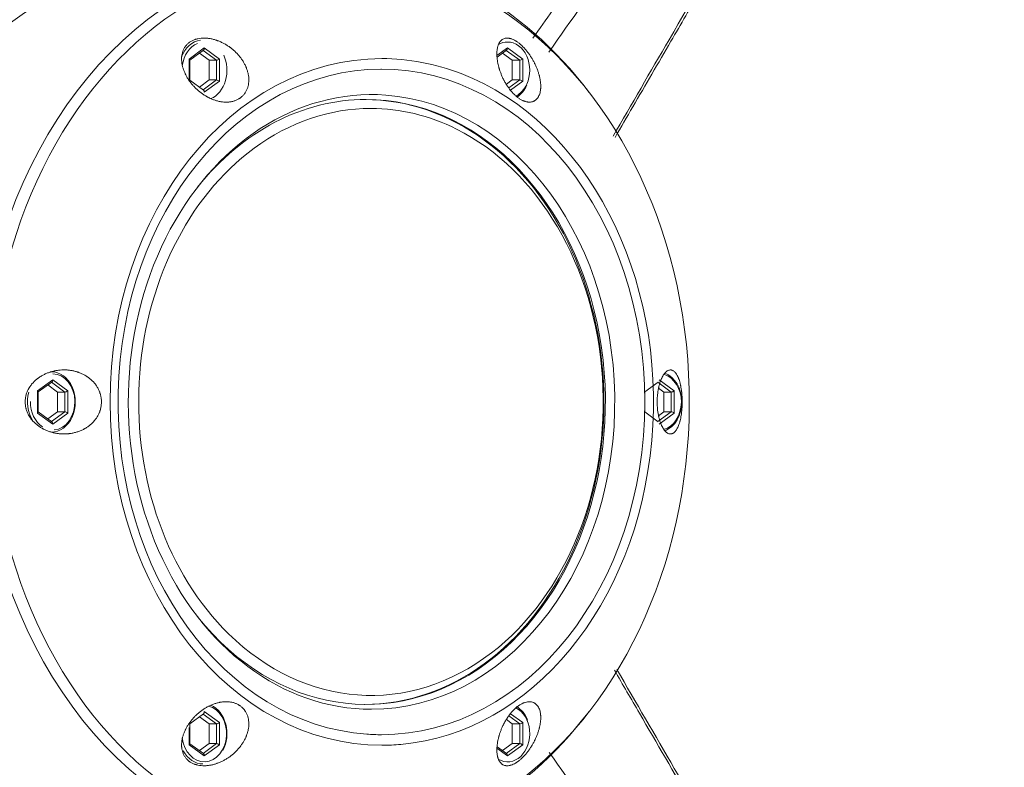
# Model space of a CAD drawing. Header units: millimetres. Extents: x 0 to 594, y 0 to 420.
# Tile 173 of 256: x 214.07 to 220.98, y 313.11 to 318.36. Entities that reach past the tile are written whole.
import ezdxf

# ---------------------------------------------------------------- set-up
doc = ezdxf.new("R2010")
doc.units = ezdxf.units.MM
doc.layers.add('1', color=7, linetype='Continuous', true_color=0xffffff)
doc.styles.add('Arial Unicode MS', font='txt')
doc.dimstyles.get("Standard").update_dxf_attribs({"dimtxt": 0.18, "dimasz": 0.18, "dimexe": 0.18, "dimexo": 0.0625, "dimgap": 0.09, "dimtad": 0, "dimtih": 1, "dimtoh": 1, "dimdec": 4, "dimzin": 0, "dimdsep": 46, "dimtxsty": 'Standard', "dimcen": 0.09, "dimadec": 0, "dimazin": 0, "dimtfac": 1, "dimtdec": 4, "dimtofl": 0, "dimtmove": 0, "dimatfit": 3, "dimfxl": 0, "dimtolj": 1, "dimtzin": 0, "dimarcsym": 0})

# ---------------------------------------------------------------- blocks, each defined once
blk = doc.blocks.new('_U0')
at = {"layer": '1', "color": 18, "lineweight": 13}
for p, q in [((147.6569, 304.1723), (147.6569, 390.192)), ((305.8469, 301.3923), (305.8469, 390.192)), ((147.6569, 388.192), (198.8518, 388.192)), ((305.8469, 388.192), (254.6521, 388.192))]:
    blk.add_line(p, q, dxfattribs=at)
at = {"layer": '1', "color": 18}
for points in [[(147.6569, 388.192), (151.1569, 389.1299), (151.1569, 387.2542)], [(305.8469, 388.192), (302.3469, 387.2542), (302.3469, 389.1299)]]:
    blk.add_solid(points, dxfattribs=at)
at = {"layer": '1', "color": 18, "linetype": 'Continuous', "lineweight": 13, "char_height": 3.5, "attachment_point": 7, "line_spacing_factor": 1.047437, "style": 'Arial Unicode MS'}
for s, insert in [('\\fArial Unicode MS|b0|i0;\\W1.0000;3.16', (200.5373, 385.5562)), ('\\fArial Unicode MS|b0|i0;\\W1.0000;LIFT POINT SPAN', (213.2036, 385.5562))]:
    blk.add_mtext(s, dxfattribs=dict(at, insert=insert))

msp = doc.modelspace()

# ---------------------------------------------------------------- linework, layer by layer
at = {"layer": '1', "color": 155, "linetype": 'Continuous', "lineweight": 13}
for p, q in [((215.2563, 318.0827), (215.3631, 318.1606)), ((215.2622, 318.0751), (215.3573, 318.1445)), ((215.3288, 318.1237), (215.3969, 318.074)), ((215.4489, 318.074), (215.3548, 318.1427)), ((215.3631, 318.1606), (215.47, 318.0827)), ((217.419, 318.1065), (217.4932, 318.1606)), ((217.4208, 318.0959), (217.4873, 318.1445)), ((217.4589, 318.1237), (217.527, 318.074)), ((217.579, 318.074), (217.4849, 318.1427)), ((217.4932, 318.1606), (217.6, 318.0827)), ((215.2622, 318.0758), (215.2563, 318.0827)), ((215.2563, 317.9268), (215.2563, 318.0827)), ((215.2622, 317.9337), (215.2622, 318.0758)), ((215.4489, 318.074), (215.3969, 318.074)), ((215.3969, 318.074), (215.3969, 317.9355)), ((215.4489, 317.9355), (215.4489, 318.074)), ((215.47, 318.0827), (215.47, 317.9268)), ((217.579, 318.074), (217.527, 318.074)), ((217.527, 318.074), (217.527, 317.9355)), ((217.579, 317.9355), (217.579, 318.074)), ((217.6, 318.0827), (217.6, 317.9268)), ((216.6077, 318.0116), (216.6041, 318.0116)), ((215.3573, 317.865), (215.2622, 317.9344)), ((215.3969, 317.9355), (215.3288, 317.8858)), ((215.3548, 317.8668), (215.4489, 317.9355)), ((215.47, 317.9268), (215.3631, 317.8489)), ((215.4489, 317.9355), (215.3969, 317.9355)), ((217.527, 317.9355), (217.4859, 317.9055)), ((217.5026, 317.8798), (217.579, 317.9355)), ((217.6, 317.9268), (217.5139, 317.8639)), ((217.579, 317.9355), (217.527, 317.9355)), ((214.1913, 315.7512), (214.2981, 315.8292)), ((214.1971, 315.7436), (214.2922, 315.813)), ((214.2638, 315.7923), (214.3319, 315.7426)), ((214.3839, 315.7426), (214.2898, 315.8112)), ((214.2981, 315.8292), (214.4049, 315.7512)), ((218.4572, 315.7436), (218.5524, 315.813)), ((218.644, 315.7426), (218.5499, 315.8112)), ((218.5545, 315.77), (218.592, 315.7426)), ((218.5582, 315.8292), (218.6651, 315.7512)), ((214.1971, 315.7444), (214.1913, 315.7512)), ((214.1913, 315.5954), (214.1913, 315.7512)), ((214.1971, 315.6022), (214.1971, 315.7444)), ((214.3839, 315.7426), (214.3319, 315.7426)), ((214.3319, 315.7426), (214.3319, 315.604)), ((214.3839, 315.604), (214.3839, 315.7426)), ((214.4049, 315.7512), (214.4049, 315.5954)), ((218.4572, 315.6022), (218.4572, 315.7444)), ((218.644, 315.7426), (218.592, 315.7426)), ((218.592, 315.7426), (218.592, 315.604)), ((218.644, 315.604), (218.644, 315.7426)), ((218.6651, 315.7512), (218.6651, 315.5954)), ((214.1913, 315.5954), (214.1971, 315.6022)), ((214.2981, 315.5174), (214.1913, 315.5954)), ((214.2922, 315.5336), (214.1971, 315.603)), ((214.3319, 315.604), (214.2638, 315.5543)), ((214.2898, 315.5354), (214.3839, 315.604)), ((214.4049, 315.5954), (214.2981, 315.5174)), ((214.3839, 315.604), (214.3319, 315.604)), ((218.5524, 315.5336), (218.4572, 315.603)), ((218.5499, 315.5354), (218.644, 315.604)), ((218.592, 315.604), (218.5543, 315.5765)), ((218.6651, 315.5954), (218.5582, 315.5174)), ((218.644, 315.604), (218.592, 315.604)), ((214.2889, 315.4608), (214.2889, 315.4608)), ((215.2622, 313.4122), (215.3573, 313.4816)), ((215.3631, 313.4978), (215.47, 313.4198)), ((216.4885, 313.5483), (216.4888, 313.5483)), ((217.5139, 313.4827), (217.6, 313.4198)), ((215.2622, 313.2708), (215.2622, 313.413)), ((215.3288, 313.4608), (215.3969, 313.4111)), ((215.4489, 313.4111), (215.3548, 313.4798)), ((215.47, 313.4198), (215.47, 313.2639)), ((217.4859, 313.4411), (217.527, 313.4111)), ((217.579, 313.4111), (217.5026, 313.4669)), ((217.6, 313.4198), (217.6, 313.2639)), ((215.2563, 313.2639), (215.2563, 313.3853)), ((215.4489, 313.4111), (215.3969, 313.4111)), ((215.3969, 313.4111), (215.3969, 313.2726)), ((215.4489, 313.2726), (215.4489, 313.4111)), ((217.579, 313.4111), (217.527, 313.4111)), ((217.527, 313.4111), (217.527, 313.2726)), ((217.579, 313.2726), (217.579, 313.4111)), ((215.2563, 313.2639), (215.2622, 313.2708)), ((215.3631, 313.186), (215.2563, 313.2639)), ((215.3573, 313.2021), (215.2622, 313.2715)), ((215.3969, 313.2726), (215.3288, 313.2229)), ((215.3548, 313.2039), (215.4489, 313.2726)), ((215.47, 313.2639), (215.3631, 313.186)), ((215.4489, 313.2726), (215.3969, 313.2726)), ((217.4932, 313.186), (217.419, 313.2401)), ((217.4873, 313.2021), (217.4208, 313.2507)), ((217.527, 313.2726), (217.4589, 313.2229)), ((217.4849, 313.2039), (217.579, 313.2726)), ((217.6, 313.2639), (217.4932, 313.186)), ((217.579, 313.2726), (217.527, 313.2726)), ((215.354, 313.1294), (215.354, 313.1294))]:
    msp.add_line(p, q, dxfattribs=at)
for centre, major_axis, ratio, start_param, end_param in [((217.0214, 315.6733), (0, -7.79), 0.791224, 1.583503, 2.483514), ((216.2641, 315.6733), (0, 3.1496), 0.791224, 5.474422, 6.283185), ((216.2641, 315.6733), (0, 3.1496), 0.791224, 0.111134, 2.882313), ((216.3141, 315.6733), (0, 3.1046), 0.791224, 0, 3.141593), ((215.2439, 315.6733), (0, 3.0921), 0.791224, 0.34823, 0.839223), ((216.3141, 315.6733), (0, 3.1046), 0.791224, 3.700992, 5.847977), ((215.354, 318.0047), (0, -0.2125), 0.791224, 3.244022, 4.258265), ((215.3631, 318.0047), (0, 0.1975), 0.791224, 0.31537, 1.410902), ((217.4932, 318.0047), (0, 0.1975), 0.791224, 0, 0.418781), ((217.4932, 318.0047), (0, 0.1975), 0.791224, 4.18879, 6.283185), ((215.354, 318.1606), (0, -0.0173), 0.529598, 0.368769, 1.570796), ((217.484, 318.1606), (0, -0.0173), 0.529598, 0.368769, 1.570796), ((216.61, 315.6733), (0, -2.4126), 0.791224, 3.141593, 6.283185), ((215.354, 318.0047), (0, -0.2125), 0.791224, 0.337754, 2.094395), ((215.4608, 318.0827), (-0.0148, -0.0075), 0.28654, 0.513377, 2.084174), ((216.61, 315.6733), (0, -2.4126), 0.791224, 2.845007, 3.141593), ((217.5908, 318.0827), (-0.0148, -0.0075), 0.28654, 0.513377, 2.084174), ((216.6077, 315.6733), (0, 2.3383), 0.791224, 0.001963, 3.085633), ((216.6077, 315.6733), (0, 2.3383), 0.791224, 3.141593, 6.283185), ((216.61, 315.6733), (0, -2.4126), 0.791224, 0.070686, 2.845007), ((215.4608, 317.9268), (0.0148, -0.0075), 0.28654, 1.057419, 2.628215), ((217.5908, 317.9268), (0.0148, -0.0075), 0.28654, 1.057419, 2.628215), ((216.538, 315.6733), (0, -2.1597), 0.791224, 3.083179, 6.283185), ((215.354, 317.8489), (0, -0.0173), 0.529598, 1.570796, 2.772824), ((217.4932, 318.0047), (0, 0.1975), 0.791224, 3.537793, 4.18879), ((217.484, 318.0047), (0, -0.2125), 0.791224, 0.463941, 1.047198), ((216.4993, 315.6733), (0, 2.125), 0.791224, 0, 0.780391), ((216.4993, 315.6733), (0, 2.125), 0.791224, 2.362183, 6.283185), ((216.4888, 315.6733), (0, -2.125), 0.791224, 0, 3.141593), ((216.538, 315.6733), (0, -2.1597), 0.791224, 0, 3.083179), ((216.534, 315.6733), (0, 2.0624), 0.791224, 0, 0.526609), ((216.534, 315.6733), (0, 2.0624), 0.791224, 5.905801, 6.283185), ((216.534, 315.6733), (0, 2.0624), 0.791224, 3.686561, 5.905801), ((216.534, 315.6733), (0, 2.0624), 0.791224, 0.526609, 2.481956), ((214.2889, 315.6733), (0, -0.2125), 0.791224, 0, 3.141593), ((214.2981, 315.6733), (0, 0.1975), 0.791224, 3.205308, 6.283185), ((218.5582, 315.6733), (0, 0.1975), 0.791224, 3.348251, 6.060623), ((218.5491, 315.6733), (0, -0.2125), 0.791224, 0.307189, 2.838625), ((214.2889, 315.8292), (0, -0.0173), 0.529598, 0.368769, 1.570796), ((214.2889, 315.6733), (0, -0.2125), 0.791224, 4.388412, 5.365251), ((214.3957, 315.7512), (-0.0148, -0.0075), 0.28654, 0.513377, 2.084174), ((218.6559, 315.7512), (-0.0148, -0.0075), 0.28654, 0.513377, 2.084174), ((214.2981, 315.6733), (0, 0.1975), 0.791224, 1.559408, 2.662205), ((214.3957, 315.5954), (0.0148, -0.0075), 0.28654, 1.057419, 2.628215), ((218.6559, 315.5954), (0.0148, -0.0075), 0.28654, 1.057419, 2.628215), ((217.0214, 315.6733), (0, -7.79), 0.791224, 0.658112, 1.55809), ((214.2889, 315.5174), (0, -0.0173), 0.529598, 1.570796, 2.772824), ((216.534, 315.6733), (0, 2.0624), 0.791224, 2.481956, 3.686561), ((215.2439, 315.6733), (0, 3.0921), 0.791224, 2.303061, 2.794747), ((215.3631, 313.3419), (0, 0.1975), 0.791224, 1.717829, 6.09721), ((215.354, 313.4978), (0, -0.0173), 0.529598, 0.368769, 1.570796), ((215.354, 313.3419), (0, -0.2125), 0.791224, 0.983482, 2.804231), ((216.2641, 315.6733), (0, 3.1496), 0.791224, 3.141593, 3.950062), ((217.4932, 313.3419), (0, 0.1975), 0.791224, 2.716627, 5.896017), ((217.484, 313.3419), (0, -0.2125), 0.791224, 2.03068, 2.69385), ((215.4608, 313.4198), (-0.0148, -0.0075), 0.28654, 0.513377, 2.084174), ((217.5908, 313.4198), (-0.0148, -0.0075), 0.28654, 0.513377, 2.084174), ((216.6077, 315.6733), (0, 2.3383), 0.791224, 3.085633, 3.141593), ((215.354, 313.3419), (0, -0.2125), 0.791224, 5.316818, 6.283185), ((215.4608, 313.2639), (0.0148, -0.0075), 0.28654, 1.057419, 2.628215), ((216.61, 315.6733), (0, -2.4126), 0.791224, 0, 0.070686), ((217.5908, 313.2639), (0.0148, -0.0075), 0.28654, 1.057419, 2.628215), ((215.354, 313.186), (0, -0.0173), 0.529598, 1.570796, 2.772824), ((217.484, 313.186), (0, -0.0173), 0.529598, 1.570796, 2.772824)]:
    msp.add_ellipse(centre, major_axis=major_axis, ratio=ratio, start_param=start_param, end_param=end_param, dxfattribs=at)
for points, knots in [([(218.2348, 317.5409), (218.3655, 317.7664), (218.6709, 318.2916), (219.2255, 319.2414), (219.7769, 320.1822), (220.2726, 321.0321), (220.518, 321.458), (220.6381, 321.6665)], [0, 0, 0, 0, 0.163885, 0.381845, 0.690923, 0.848742, 1, 1, 1, 1]), ([(218.249, 317.5315), (218.2906, 317.6034), (218.4213, 317.8287), (218.6215, 318.1735), (218.8351, 318.5406), (219.0497, 318.9092), (219.3162, 319.3664), (219.6803, 319.9903), (220.1369, 320.7733), (220.4708, 321.3489), (220.6529, 321.6634)], [0, 0, 0, 0, 0.052147, 0.163523, 0.250324, 0.318698, 0.431236, 0.582448, 0.772041, 1, 1, 1, 1]), ([(220.1978, 321.5509), (220.0653, 321.3636), (219.7858, 320.9689), (219.3456, 320.3459), (218.8304, 319.6161), (218.3052, 318.8713), (217.9409, 318.3545), (217.784, 318.1319)], [0, 0, 0, 0, 0.164469, 0.346746, 0.546794, 0.804807, 1, 1, 1, 1]), ([(215.2328, 317.9718), (215.2363, 317.965), (215.24, 317.9583), (215.2479, 317.9451), (215.2562, 317.9322), (215.2701, 317.9135), (215.2802, 317.9014), (215.2882, 317.8926), (215.2909, 317.8897), (215.2964, 317.8839), (215.2992, 317.881), (215.3078, 317.8725), (215.3196, 317.8617), (215.332, 317.8515), (215.3447, 317.8418), (215.3513, 317.8371), (215.3647, 317.8282), (215.3715, 317.824), (215.3803, 317.8189), (215.3821, 317.8179), (215.3857, 317.8159), (215.391, 317.8131), (215.3964, 317.8103), (215.4072, 317.8051), (215.4145, 317.8019), (215.4293, 317.7961), (215.4367, 317.7935), (215.4517, 317.7889), (215.4593, 317.7869), (215.4689, 317.7848), (215.4708, 317.7844), (215.4746, 317.7837), (215.4766, 317.7834), (215.4824, 317.7824), (215.4862, 317.7818), (215.4977, 317.7804), (215.5053, 317.7799), (215.5204, 317.7796), (215.5279, 317.7799), (215.539, 317.7809), (215.5427, 317.7814), (215.55, 317.7825), (215.5537, 317.7831), (215.5643, 317.7854), (215.5712, 317.7873), (215.5846, 317.792), (215.591, 317.7948), (215.6003, 317.7996), (215.6034, 317.8013), (215.6079, 317.804), (215.6094, 317.8049), (215.6123, 317.8068), (215.6137, 317.8078), (215.6207, 317.8128), (215.6312, 317.8215), (215.6403, 317.8316), (215.6456, 317.8383), (215.6466, 317.8397), (215.6486, 317.8425), (215.6496, 317.8439), (215.6524, 317.8481), (215.6542, 317.851), (215.6592, 317.8599), (215.6621, 317.8661), (215.6672, 317.8788), (215.6693, 317.8854), (215.6726, 317.899), (215.6739, 317.9059), (215.6756, 317.9198), (215.676, 317.9269), (215.6761, 317.9376), (215.676, 317.9412), (215.6757, 317.9466), (215.6756, 317.9484), (215.6753, 317.952), (215.6752, 317.9539), (215.6742, 317.963), (215.6731, 317.9702), (215.6702, 317.9846), (215.6684, 317.9918), (215.664, 318.0062), (215.6616, 318.0133), (215.658, 318.0222), (215.6573, 318.024), (215.6558, 318.0275), (215.6535, 318.0328), (215.6511, 318.038), (215.646, 318.0483), (215.6423, 318.0551), (215.6344, 318.0684), (215.6301, 318.0749), (215.6234, 318.0846), (215.6211, 318.0878), (215.6163, 318.0941), (215.6139, 318.0973), (215.6064, 318.1066), (215.596, 318.1186), (215.5792, 318.1356), (215.5672, 318.1462), (215.5579, 318.1539), (215.5531, 318.1577), (215.5483, 318.1613), (215.5451, 318.1638), (215.5434, 318.165), (215.5352, 318.1709), (215.5217, 318.18), (215.5078, 318.1881), (215.4937, 318.1957), (215.4865, 318.1992), (215.4718, 318.2058), (215.4644, 318.2089), (215.4549, 318.2124), (215.453, 318.2131), (215.4492, 318.2144), (215.4472, 318.215), (215.4415, 318.2169), (215.4376, 318.2181), (215.426, 318.2213), (215.4183, 318.2232), (215.4028, 318.2263), (215.395, 318.2275), (215.3833, 318.2287), (215.3794, 318.2291), (215.3735, 318.2294), (215.3716, 318.2295), (215.3677, 318.2297), (215.3657, 318.2297), (215.356, 318.2298), (215.3483, 318.2295), (215.3333, 318.2281), (215.3259, 318.227), (215.315, 318.2247), (215.3114, 318.2239), (215.306, 318.2224), (215.3043, 318.2219), (215.3008, 318.2208), (215.299, 318.2202), (215.2905, 318.2172), (215.2839, 318.2145), (215.2714, 318.2081), (215.2655, 318.2045), (215.2584, 318.1995), (215.2571, 318.1985), (215.2543, 318.1963), (215.253, 318.1953), (215.249, 318.1919), (215.2465, 318.1897), (215.2392, 318.1825), (215.2348, 318.1775), (215.2269, 318.1668), (215.2233, 318.1612), (215.2186, 318.1522), (215.2172, 318.1492), (215.2145, 318.1431), (215.2133, 318.14), (215.21, 318.1305), (215.2082, 318.1241), (215.2062, 318.1141), (215.2056, 318.1108), (215.2049, 318.1057), (215.2047, 318.104), (215.2043, 318.1006), (215.2042, 318.0989), (215.2035, 318.0903), (215.2034, 318.0834), (215.2039, 318.0695), (215.2045, 318.0625), (215.206, 318.0519), (215.2066, 318.0484), (215.208, 318.0413), (215.2087, 318.0378), (215.2112, 318.0272), (215.2132, 318.0202), (215.2178, 318.0062), (215.2204, 317.9993), (215.2247, 317.9889), (215.227, 317.9838), (215.2299, 317.9778), (215.2313, 317.9748), (215.232, 317.9735), (215.2324, 317.9726), (215.2326, 317.9722), (215.2328, 317.9718)], [0, 0, 0, 0, 0.015625, 0.015625, 0.03125, 0.046875, 0.0625, 0.0625, 0.070312, 0.070312, 0.078125, 0.078125, 0.09375, 0.109375, 0.109375, 0.125, 0.125, 0.140625, 0.140625, 0.144531, 0.144531, 0.148437, 0.15625, 0.15625, 0.171875, 0.171875, 0.1875, 0.1875, 0.203125, 0.203125, 0.207031, 0.207031, 0.210937, 0.210937, 0.21875, 0.21875, 0.234375, 0.234375, 0.25, 0.25, 0.257812, 0.257812, 0.265625, 0.265625, 0.28125, 0.28125, 0.296875, 0.296875, 0.304687, 0.304687, 0.308594, 0.308594, 0.3125, 0.3125, 0.328125, 0.34375, 0.34375, 0.347656, 0.347656, 0.351562, 0.351562, 0.359375, 0.359375, 0.375, 0.375, 0.390625, 0.390625, 0.40625, 0.40625, 0.421875, 0.421875, 0.429687, 0.429687, 0.433594, 0.433594, 0.4375, 0.4375, 0.453125, 0.453125, 0.46875, 0.46875, 0.484375, 0.484375, 0.488281, 0.488281, 0.492187, 0.5, 0.5, 0.515625, 0.515625, 0.53125, 0.53125, 0.539062, 0.539062, 0.546875, 0.546875, 0.5625, 0.578125, 0.59375, 0.59375, 0.601562, 0.605469, 0.605469, 0.609375, 0.609375, 0.625, 0.640625, 0.640625, 0.65625, 0.65625, 0.671875, 0.671875, 0.675781, 0.675781, 0.679687, 0.679687, 0.6875, 0.6875, 0.703125, 0.703125, 0.71875, 0.71875, 0.726562, 0.726562, 0.730469, 0.730469, 0.734375, 0.734375, 0.75, 0.75, 0.765625, 0.765625, 0.773437, 0.773437, 0.777344, 0.777344, 0.78125, 0.78125, 0.796875, 0.796875, 0.8125, 0.8125, 0.816406, 0.816406, 0.820312, 0.820312, 0.828125, 0.828125, 0.84375, 0.84375, 0.859375, 0.859375, 0.867187, 0.867187, 0.875, 0.875, 0.890625, 0.890625, 0.898437, 0.898437, 0.902344, 0.902344, 0.90625, 0.90625, 0.921875, 0.921875, 0.9375, 0.9375, 0.945312, 0.945312, 0.953125, 0.953125, 0.96875, 0.96875, 0.984375, 0.984375, 0.992187, 0.996094, 0.998047, 0.999023, 0.999023, 1, 1, 1, 1]), ([(217.7151, 317.9718), (217.7132, 317.9786), (217.7091, 317.9922), (217.7041, 318.006), (217.6988, 318.0199), (217.6959, 318.0268), (217.6912, 318.0373), (217.6896, 318.0408), (217.6871, 318.0461), (217.6862, 318.0479), (217.6845, 318.0514), (217.6836, 318.0532), (217.6792, 318.062), (217.6754, 318.069), (217.6676, 318.0828), (217.6635, 318.0897), (217.6549, 318.1033), (217.6504, 318.11), (217.6433, 318.1199), (217.6409, 318.1232), (217.6361, 318.1297), (217.6336, 318.1329), (217.6261, 318.1424), (217.621, 318.1485), (217.6105, 318.1602), (217.6052, 318.1659), (217.5942, 318.1767), (217.5887, 318.1818), (217.5776, 318.1913), (217.5721, 318.1957), (217.5638, 318.2017), (217.561, 318.2036), (217.5569, 318.2064), (217.5555, 318.2073), (217.5527, 318.209), (217.5514, 318.2099), (217.5445, 318.214), (217.5391, 318.2168), (217.5286, 318.2216), (217.5235, 318.2236), (217.5172, 318.2256), (217.5159, 318.226), (217.5135, 318.2267), (217.5122, 318.227), (217.5086, 318.2278), (217.5062, 318.2283), (217.4991, 318.2294), (217.4946, 318.2298), (217.4881, 318.2297), (217.486, 318.2296), (217.4829, 318.2293), (217.4819, 318.2291), (217.4798, 318.2288), (217.4788, 318.2287), (217.4738, 318.2277), (217.4701, 318.2265), (217.463, 318.2235), (217.4596, 318.2217), (217.4549, 318.2185), (217.4526, 318.2168), (217.4504, 318.2149), (217.449, 318.2136), (217.4483, 318.2129), (217.4448, 318.2094), (217.4423, 318.2064), (217.4376, 318.1998), (217.4354, 318.1963), (217.4315, 318.1887), (217.4297, 318.1847), (217.4273, 318.1783), (217.4266, 318.1761), (217.4252, 318.1715), (217.4246, 318.1692), (217.4228, 318.1621), (217.4208, 318.1523), (217.419, 318.1365), (217.4186, 318.1252), (217.4186, 318.1164), (217.4186, 318.1135), (217.4187, 318.109), (217.4188, 318.1075), (217.4189, 318.1044), (217.4193, 318.0967), (217.4206, 318.0826), (217.4225, 318.0696), (217.4249, 318.0564), (217.4262, 318.0497), (217.4294, 318.036), (217.4312, 318.0291), (217.4337, 318.0202), (217.4342, 318.0184), (217.4352, 318.0149), (217.4369, 318.0095), (217.4386, 318.0042), (217.4422, 317.9935), (217.4448, 317.9864), (217.4504, 317.9721), (217.4534, 317.9649), (217.4598, 317.9506), (217.4633, 317.9434), (217.4679, 317.9344), (217.4688, 317.9326), (217.4707, 317.9291), (217.4717, 317.9273), (217.4746, 317.9219), (217.4766, 317.9184), (217.4827, 317.9079), (217.4869, 317.901), (217.4958, 317.8875), (217.5004, 317.8809), (217.5064, 317.8729), (217.5076, 317.8713), (217.5101, 317.8681), (217.5113, 317.8665), (217.515, 317.8618), (217.5176, 317.8587), (217.5252, 317.8498), (217.5303, 317.8441), (217.5409, 317.8333), (217.5463, 317.8282), (217.5532, 317.8222), (217.5545, 317.821), (217.5573, 317.8187), (217.5587, 317.8176), (217.5629, 317.8142), (217.5657, 317.8121), (217.574, 317.806), (217.5851, 317.7986), (217.5961, 317.7929), (217.603, 317.7898), (217.6043, 317.7892), (217.6071, 317.7881), (217.6112, 317.7865), (217.6152, 317.7851), (217.6231, 317.7827), (217.6282, 317.7816), (217.6358, 317.7804), (217.6383, 317.7801), (217.6419, 317.7799), (217.6432, 317.7798), (217.6456, 317.7797), (217.6468, 317.7797), (217.6527, 317.7798), (217.6573, 317.7803), (217.666, 317.782), (217.6702, 317.7832), (217.6761, 317.7856), (217.678, 317.7865), (217.6818, 317.7884), (217.6837, 317.7895), (217.689, 317.7929), (217.6923, 317.7955), (217.6985, 317.8013), (217.7014, 317.8045), (217.7053, 317.8097), (217.7072, 317.8124), (217.709, 317.8153), (217.7102, 317.8172), (217.7107, 317.8182), (217.7135, 317.8232), (217.7155, 317.8275), (217.7189, 317.8364), (217.7219, 317.8458), (217.7239, 317.856), (217.7252, 317.8639), (217.7255, 317.8666), (217.7259, 317.8707), (217.7261, 317.8721), (217.7263, 317.8749), (217.7268, 317.8819), (217.7271, 317.8949), (217.7262, 317.9129), (217.7247, 317.9255), (217.7232, 317.9351), (217.7226, 317.9384), (217.7214, 317.9449), (217.7208, 317.9482), (217.7193, 317.9549), (217.7182, 317.9599), (217.7167, 317.9658), (217.7159, 317.9688), (217.7156, 317.9701), (217.7153, 317.9709), (217.7152, 317.9713), (217.7151, 317.9718)], [0, 0, 0, 0, 0.015625, 0.03125, 0.03125, 0.046875, 0.046875, 0.054687, 0.054687, 0.058594, 0.058594, 0.0625, 0.0625, 0.078125, 0.078125, 0.09375, 0.09375, 0.109375, 0.109375, 0.117187, 0.117187, 0.125, 0.125, 0.140625, 0.140625, 0.15625, 0.15625, 0.171875, 0.171875, 0.1875, 0.1875, 0.195312, 0.195312, 0.199219, 0.199219, 0.203125, 0.203125, 0.21875, 0.21875, 0.234375, 0.234375, 0.238281, 0.238281, 0.242187, 0.242187, 0.25, 0.25, 0.265625, 0.265625, 0.273437, 0.273437, 0.277344, 0.277344, 0.28125, 0.28125, 0.296875, 0.296875, 0.3125, 0.3125, 0.320312, 0.324219, 0.324219, 0.328125, 0.328125, 0.34375, 0.34375, 0.359375, 0.359375, 0.375, 0.375, 0.382812, 0.382812, 0.390625, 0.390625, 0.40625, 0.421875, 0.4375, 0.4375, 0.445312, 0.445312, 0.449219, 0.449219, 0.453125, 0.46875, 0.484375, 0.484375, 0.5, 0.5, 0.515625, 0.515625, 0.519531, 0.519531, 0.523437, 0.53125, 0.53125, 0.546875, 0.546875, 0.5625, 0.5625, 0.578125, 0.578125, 0.582031, 0.582031, 0.585937, 0.585937, 0.59375, 0.59375, 0.609375, 0.609375, 0.625, 0.625, 0.628906, 0.628906, 0.632812, 0.632812, 0.640625, 0.640625, 0.65625, 0.65625, 0.671875, 0.671875, 0.675781, 0.675781, 0.679687, 0.679687, 0.6875, 0.6875, 0.703125, 0.71875, 0.71875, 0.722656, 0.722656, 0.726562, 0.734375, 0.734375, 0.75, 0.75, 0.757812, 0.757812, 0.761719, 0.761719, 0.765625, 0.765625, 0.78125, 0.78125, 0.796875, 0.796875, 0.804687, 0.804687, 0.8125, 0.8125, 0.828125, 0.828125, 0.84375, 0.84375, 0.851563, 0.855469, 0.855469, 0.859375, 0.859375, 0.875, 0.875, 0.890625, 0.90625, 0.90625, 0.914063, 0.914063, 0.917969, 0.917969, 0.921875, 0.9375, 0.953125, 0.96875, 0.96875, 0.976563, 0.976563, 0.984375, 0.984375, 0.992188, 0.996094, 0.998047, 0.999023, 0.999023, 1, 1, 1, 1]), ([(214.6406, 315.6733), (214.6406, 315.6815), (214.6401, 315.6896), (214.6381, 315.7056), (214.6366, 315.7135), (214.6337, 315.7252), (214.6326, 315.7291), (214.6307, 315.7349), (214.6301, 315.7369), (214.6287, 315.7407), (214.628, 315.7426), (214.6244, 315.7521), (214.6211, 315.7595), (214.6136, 315.7738), (214.6094, 315.7807), (214.6026, 315.7907), (214.6003, 315.794), (214.5966, 315.7988), (214.5953, 315.8005), (214.5928, 315.8036), (214.5915, 315.8052), (214.5849, 315.8129), (214.5794, 315.8187), (214.5677, 315.8298), (214.5616, 315.8351), (214.5521, 315.8426), (214.5488, 315.845), (214.5438, 315.8485), (214.5422, 315.8496), (214.5388, 315.8519), (214.5371, 315.853), (214.5286, 315.8584), (214.5216, 315.8624), (214.5073, 315.8698), (214.5, 315.8731), (214.4888, 315.8777), (214.4832, 315.8799), (214.4775, 315.8819), (214.4736, 315.8832), (214.4717, 315.8838), (214.462, 315.8868), (214.4542, 315.8889), (214.4385, 315.8925), (214.4228, 315.8954), (214.4068, 315.8971), (214.3947, 315.8979), (214.3906, 315.8981), (214.3846, 315.8982), (214.3825, 315.8983), (214.3785, 315.8983), (214.3684, 315.8983), (214.3502, 315.8974), (214.3264, 315.8945), (214.3106, 315.8913), (214.2989, 315.8885), (214.293, 315.887), (214.2872, 315.8853), (214.2833, 315.8841), (214.2813, 315.8835), (214.2717, 315.8803), (214.2565, 315.8748), (214.2419, 315.8681), (214.2277, 315.8608), (214.2207, 315.8568), (214.2071, 315.8483), (214.2004, 315.8438), (214.1923, 315.8377), (214.1907, 315.8365), (214.1875, 315.8339), (214.1859, 315.8327), (214.1812, 315.8288), (214.1782, 315.8261), (214.1692, 315.8179), (214.1635, 315.8122), (214.1527, 315.8002), (214.1476, 315.7939), (214.1405, 315.7841), (214.1382, 315.7807), (214.1349, 315.7756), (214.1338, 315.7738), (214.1317, 315.7703), (214.1307, 315.7686), (214.1257, 315.7597), (214.1222, 315.7525), (214.116, 315.7376), (214.1134, 315.7301), (214.1102, 315.7184), (214.1092, 315.7145), (214.108, 315.7085), (214.1076, 315.7065), (214.1069, 315.7025), (214.1066, 315.7004), (214.1052, 315.6903), (214.1046, 315.6822), (214.1045, 315.6661), (214.105, 315.6581), (214.1066, 315.646), (214.1072, 315.642), (214.1084, 315.6359), (214.1089, 315.6339), (214.1098, 315.63), (214.1103, 315.628), (214.1129, 315.6182), (214.1155, 315.6105), (214.1216, 315.5955), (214.1251, 315.5882), (214.13, 315.5792), (214.131, 315.5775), (214.1331, 315.5739), (214.1363, 315.5687), (214.1397, 315.5637), (214.1468, 315.5538), (214.1519, 315.5475), (214.1599, 315.5384), (214.1627, 315.5354), (214.167, 315.531), (214.1684, 315.5296), (214.1714, 315.5268), (214.1729, 315.5254), (214.1804, 315.5185), (214.1866, 315.5133), (214.1995, 315.5035), (214.2061, 315.4989), (214.2164, 315.4924), (214.2217, 315.4893), (214.227, 315.4863), (214.2306, 315.4844), (214.2324, 315.4835), (214.2414, 315.4788), (214.2488, 315.4754), (214.2637, 315.4692), (214.2713, 315.4664), (214.2866, 315.4614), (214.2944, 315.4592), (214.3062, 315.4563), (214.3102, 315.4555), (214.3162, 315.4542), (214.3182, 315.4539), (214.3222, 315.4531), (214.3322, 315.4514), (214.3502, 315.4492), (214.3743, 315.448), (214.3904, 315.4485), (214.4025, 315.4492), (214.4085, 315.4498), (214.4145, 315.4505), (214.4186, 315.451), (214.4206, 315.4512), (214.4306, 315.4527), (214.4465, 315.4556), (214.462, 315.4598), (214.4773, 315.4646), (214.4848, 315.4673), (214.4996, 315.4733), (214.507, 315.4767), (214.516, 315.4813), (214.5177, 315.4822), (214.5213, 315.4842), (214.5231, 315.4852), (214.5284, 315.4882), (214.5319, 315.4903), (214.5421, 315.4968), (214.5487, 315.5014), (214.5614, 315.5113), (214.5675, 315.5165), (214.5763, 315.5249), (214.5791, 315.5278), (214.5833, 315.5322), (214.5847, 315.5337), (214.5874, 315.5367), (214.5888, 315.5383), (214.5954, 315.546), (214.6002, 315.5524), (214.6093, 315.5657), (214.6134, 315.5726), (214.6209, 315.5868), (214.6243, 315.5942), (214.6279, 315.6037), (214.6286, 315.6056), (214.63, 315.6095), (214.6319, 315.6153), (214.6336, 315.6212), (214.6366, 315.633), (214.6381, 315.6409), (214.6396, 315.653), (214.6399, 315.657), (214.6403, 315.6631), (214.6405, 315.6661), (214.6406, 315.6697), (214.6406, 315.6712), (214.6406, 315.6723), (214.6406, 315.6728), (214.6406, 315.6733)], [0, 0, 0, 0, 0.015625, 0.015625, 0.03125, 0.03125, 0.039062, 0.039062, 0.042969, 0.042969, 0.046875, 0.046875, 0.0625, 0.0625, 0.078125, 0.078125, 0.085937, 0.085937, 0.089844, 0.089844, 0.09375, 0.09375, 0.109375, 0.109375, 0.125, 0.125, 0.132812, 0.132812, 0.136719, 0.136719, 0.140625, 0.140625, 0.15625, 0.15625, 0.171875, 0.171875, 0.179687, 0.183594, 0.183594, 0.1875, 0.1875, 0.203125, 0.203125, 0.21875, 0.234375, 0.234375, 0.242187, 0.242187, 0.246094, 0.246094, 0.25, 0.265625, 0.28125, 0.296875, 0.296875, 0.304687, 0.308594, 0.308594, 0.3125, 0.3125, 0.328125, 0.34375, 0.34375, 0.359375, 0.359375, 0.375, 0.375, 0.378906, 0.378906, 0.382812, 0.382812, 0.390625, 0.390625, 0.40625, 0.40625, 0.421875, 0.421875, 0.429687, 0.429687, 0.433594, 0.433594, 0.4375, 0.4375, 0.453125, 0.453125, 0.46875, 0.46875, 0.476562, 0.476562, 0.480469, 0.480469, 0.484375, 0.484375, 0.5, 0.5, 0.515625, 0.515625, 0.523437, 0.523437, 0.527344, 0.527344, 0.53125, 0.53125, 0.546875, 0.546875, 0.5625, 0.5625, 0.566406, 0.566406, 0.570312, 0.578125, 0.578125, 0.59375, 0.59375, 0.601562, 0.601562, 0.605469, 0.605469, 0.609375, 0.609375, 0.625, 0.625, 0.640625, 0.640625, 0.648437, 0.652344, 0.652344, 0.65625, 0.65625, 0.671875, 0.671875, 0.6875, 0.6875, 0.703125, 0.703125, 0.710937, 0.710937, 0.714844, 0.714844, 0.71875, 0.734375, 0.75, 0.765625, 0.765625, 0.773437, 0.777344, 0.777344, 0.78125, 0.78125, 0.796875, 0.8125, 0.8125, 0.828125, 0.828125, 0.84375, 0.84375, 0.847656, 0.847656, 0.851562, 0.851562, 0.859375, 0.859375, 0.875, 0.875, 0.890625, 0.890625, 0.898437, 0.898437, 0.902344, 0.902344, 0.90625, 0.90625, 0.921875, 0.921875, 0.9375, 0.9375, 0.953125, 0.953125, 0.957031, 0.957031, 0.960937, 0.96875, 0.96875, 0.984375, 0.984375, 0.992187, 0.992187, 0.996094, 0.998047, 0.999023, 0.999023, 1, 1, 1, 1]), ([(218.7208, 315.6733), (218.7208, 315.6815), (218.7206, 315.6896), (218.72, 315.7055), (218.7196, 315.7134), (218.7187, 315.7251), (218.7183, 315.729), (218.7178, 315.7348), (218.7176, 315.7367), (218.7172, 315.7405), (218.717, 315.7424), (218.7159, 315.7518), (218.7149, 315.7591), (218.7127, 315.7732), (218.7114, 315.78), (218.7098, 315.7883), (218.7094, 315.7899), (218.7087, 315.7932), (218.7083, 315.7948), (218.7072, 315.7995), (218.7065, 315.8026), (218.7041, 315.8117), (218.7025, 315.8174), (218.699, 315.8284), (218.6972, 315.8335), (218.6943, 315.8409), (218.6934, 315.8433), (218.6914, 315.8479), (218.6904, 315.8501), (218.6873, 315.8565), (218.6852, 315.8605), (218.6808, 315.8679), (218.6786, 315.8713), (218.6752, 315.8759), (218.674, 315.8774), (218.6722, 315.8795), (218.6717, 315.8802), (218.6705, 315.8815), (218.6699, 315.8822), (218.6669, 315.8853), (218.6644, 315.8875), (218.6595, 315.8913), (218.6545, 315.8944), (218.6494, 315.8964), (218.6455, 315.8975), (218.6442, 315.8977), (218.6415, 315.8981), (218.6402, 315.8982), (218.6362, 315.8984), (218.6309, 315.8979), (218.6255, 315.8963), (218.6202, 315.894), (218.6175, 315.8925), (218.6122, 315.889), (218.6095, 315.887), (218.6062, 315.8839), (218.6055, 315.8833), (218.6041, 315.882), (218.6022, 315.88), (218.6002, 315.8779), (218.5963, 315.8733), (218.5937, 315.87), (218.5887, 315.8627), (218.5862, 315.8588), (218.5814, 315.8502), (218.579, 315.8457), (218.5755, 315.8383), (218.5744, 315.8357), (218.5727, 315.8317), (218.5721, 315.8304), (218.571, 315.8277), (218.5705, 315.8263), (218.5678, 315.8194), (218.5657, 315.8135), (218.5619, 315.8013), (218.56, 315.7949), (218.5575, 315.7849), (218.5567, 315.7815), (218.5555, 315.7763), (218.5551, 315.7745), (218.5543, 315.771), (218.554, 315.7692), (218.5522, 315.7603), (218.5509, 315.7529), (218.5487, 315.7379), (218.5478, 315.7303), (218.5467, 315.7186), (218.5463, 315.7146), (218.5459, 315.7086), (218.5457, 315.7066), (218.5455, 315.7026), (218.5454, 315.7005), (218.5449, 315.6904), (218.5447, 315.6824), (218.5447, 315.6662), (218.5448, 315.6582), (218.5454, 315.6461), (218.5456, 315.6421), (218.546, 315.636), (218.5462, 315.634), (218.5465, 315.63), (218.5467, 315.6281), (218.5476, 315.6182), (218.5485, 315.6105), (218.5507, 315.5954), (218.5519, 315.588), (218.5537, 315.579), (218.554, 315.5772), (218.5548, 315.5736), (218.5551, 315.5718), (218.5563, 315.5666), (218.5571, 315.5632), (218.5597, 315.5531), (218.5615, 315.5467), (218.5653, 315.5343), (218.5674, 315.5284), (218.57, 315.5214), (218.5706, 315.52), (218.5717, 315.5173), (218.5734, 315.5132), (218.5751, 315.5094), (218.5785, 315.5019), (218.5809, 315.4972), (218.5858, 315.4886), (218.5883, 315.4845), (218.5921, 315.4789), (218.5934, 315.4771), (218.596, 315.4737), (218.5973, 315.4721), (218.6012, 315.4675), (218.6039, 315.4648), (218.6092, 315.4599), (218.6118, 315.4578), (218.6159, 315.4551), (218.6179, 315.4539), (218.6199, 315.4528), (218.6213, 315.4522), (218.622, 315.4519), (218.6254, 315.4504), (218.6281, 315.4496), (218.6334, 315.4485), (218.6387, 315.448), (218.644, 315.4488), (218.6479, 315.4498), (218.6498, 315.4504), (218.6518, 315.4512), (218.6531, 315.4518), (218.6537, 315.4521), (218.6569, 315.4537), (218.6619, 315.4569), (218.6668, 315.4612), (218.6715, 315.4662), (218.6739, 315.4689), (218.6784, 315.4751), (218.6807, 315.4784), (218.6834, 315.4831), (218.6839, 315.484), (218.685, 315.4859), (218.6856, 315.4869), (218.6872, 315.4899), (218.6882, 315.492), (218.6913, 315.4984), (218.6933, 315.503), (218.6971, 315.5127), (218.6989, 315.5179), (218.7015, 315.526), (218.7024, 315.5288), (218.7036, 315.5332), (218.704, 315.5346), (218.7048, 315.5376), (218.7052, 315.5391), (218.7072, 315.5467), (218.7087, 315.553), (218.7114, 315.5661), (218.7126, 315.5729), (218.7143, 315.5835), (218.7148, 315.5871), (218.7156, 315.5926), (218.7158, 315.5945), (218.7163, 315.5982), (218.7165, 315.6001), (218.7176, 315.6095), (218.7184, 315.6172), (218.7195, 315.6328), (218.72, 315.6407), (218.7204, 315.6508), (218.7204, 315.6528), (218.7206, 315.6569), (218.7206, 315.659), (218.7207, 315.6631), (218.7207, 315.6661), (218.7207, 315.6692), (218.7208, 315.6712), (218.7208, 315.6723), (218.7208, 315.6733)], [0, 0, 0, 0, 0.015625, 0.015625, 0.03125, 0.03125, 0.039063, 0.039063, 0.042969, 0.042969, 0.046875, 0.046875, 0.0625, 0.0625, 0.078125, 0.078125, 0.082031, 0.082031, 0.085938, 0.085938, 0.09375, 0.09375, 0.109375, 0.109375, 0.125, 0.125, 0.132813, 0.132813, 0.140625, 0.140625, 0.15625, 0.15625, 0.171875, 0.171875, 0.179688, 0.179688, 0.183594, 0.183594, 0.1875, 0.1875, 0.203125, 0.203125, 0.21875, 0.234375, 0.234375, 0.242188, 0.242188, 0.25, 0.25, 0.265625, 0.28125, 0.28125, 0.296875, 0.296875, 0.3125, 0.3125, 0.316406, 0.316406, 0.320313, 0.328125, 0.328125, 0.34375, 0.34375, 0.359375, 0.359375, 0.375, 0.375, 0.382813, 0.382813, 0.386719, 0.386719, 0.390625, 0.390625, 0.40625, 0.40625, 0.421875, 0.421875, 0.429688, 0.429688, 0.433594, 0.433594, 0.4375, 0.4375, 0.453125, 0.453125, 0.46875, 0.46875, 0.476563, 0.476563, 0.480469, 0.480469, 0.484375, 0.484375, 0.5, 0.5, 0.515625, 0.515625, 0.523438, 0.523438, 0.527344, 0.527344, 0.53125, 0.53125, 0.546875, 0.546875, 0.5625, 0.5625, 0.566406, 0.566406, 0.570313, 0.570313, 0.578125, 0.578125, 0.59375, 0.59375, 0.609375, 0.609375, 0.613281, 0.613281, 0.617188, 0.625, 0.625, 0.640625, 0.640625, 0.65625, 0.65625, 0.664062, 0.664062, 0.671875, 0.671875, 0.6875, 0.6875, 0.703125, 0.703125, 0.710937, 0.714844, 0.714844, 0.71875, 0.71875, 0.734375, 0.734375, 0.75, 0.765625, 0.765625, 0.773437, 0.777344, 0.777344, 0.78125, 0.78125, 0.796875, 0.8125, 0.8125, 0.828125, 0.828125, 0.84375, 0.84375, 0.847656, 0.847656, 0.851562, 0.851562, 0.859375, 0.859375, 0.875, 0.875, 0.890625, 0.890625, 0.898438, 0.898438, 0.902344, 0.902344, 0.90625, 0.90625, 0.921875, 0.921875, 0.9375, 0.9375, 0.945312, 0.945312, 0.949219, 0.949219, 0.953125, 0.953125, 0.96875, 0.96875, 0.984375, 0.984375, 0.988281, 0.988281, 0.992187, 0.992187, 0.996094, 0.998047, 0.998047, 1, 1, 1, 1]), ([(220.6381, 309.6801), (220.5253, 309.8755), (220.2486, 310.3547), (219.753, 311.2046), (219.1252, 312.2772), (218.6046, 313.1676), (218.3035, 313.6871), (218.2451, 313.788)], [0, 0, 0, 0, 0.14241, 0.34936, 0.620817, 0.926397, 1, 1, 1, 1]), ([(220.6529, 309.6832), (220.5248, 309.9045), (220.288, 310.3131), (219.9612, 310.8745), (219.693, 311.3345), (219.4788, 311.7016), (219.2637, 312.0704), (218.9972, 312.5274), (218.6512, 313.1219), (218.3959, 313.5616), (218.2616, 313.7933)], [0, 0, 0, 0, 0.161262, 0.297827, 0.409815, 0.49715, 0.565972, 0.679135, 0.830979, 1, 1, 1, 1]), ([(215.2328, 313.3748), (215.2363, 313.3816), (215.24, 313.3883), (215.2479, 313.4015), (215.2562, 313.4144), (215.2701, 313.4331), (215.2802, 313.4452), (215.2882, 313.454), (215.2909, 313.4569), (215.2964, 313.4627), (215.2992, 313.4656), (215.3078, 313.4741), (215.3196, 313.485), (215.332, 313.4951), (215.3447, 313.5048), (215.3513, 313.5095), (215.3647, 313.5184), (215.3715, 313.5227), (215.3803, 313.5277), (215.3821, 313.5287), (215.3857, 313.5307), (215.391, 313.5335), (215.3964, 313.5363), (215.4072, 313.5415), (215.4145, 313.5447), (215.4293, 313.5505), (215.4367, 313.5531), (215.4517, 313.5577), (215.4593, 313.5597), (215.4689, 313.5618), (215.4708, 313.5622), (215.4746, 313.5629), (215.4766, 313.5633), (215.4824, 313.5642), (215.4862, 313.5648), (215.4977, 313.5662), (215.5053, 313.5667), (215.5204, 313.567), (215.5279, 313.5667), (215.539, 313.5657), (215.5427, 313.5653), (215.55, 313.5641), (215.5537, 313.5635), (215.5643, 313.5612), (215.5712, 313.5593), (215.5846, 313.5546), (215.591, 313.5518), (215.6003, 313.547), (215.6034, 313.5453), (215.6079, 313.5426), (215.6094, 313.5417), (215.6123, 313.5398), (215.6137, 313.5388), (215.6207, 313.5338), (215.6312, 313.5251), (215.6403, 313.515), (215.6456, 313.5083), (215.6466, 313.5069), (215.6486, 313.5042), (215.6496, 313.5027), (215.6524, 313.4985), (215.6542, 313.4956), (215.6592, 313.4867), (215.6621, 313.4805), (215.6672, 313.4678), (215.6693, 313.4612), (215.6726, 313.4476), (215.6739, 313.4408), (215.6756, 313.4268), (215.676, 313.4197), (215.6761, 313.409), (215.676, 313.4054), (215.6757, 313.4), (215.6756, 313.3982), (215.6753, 313.3946), (215.6752, 313.3927), (215.6742, 313.3837), (215.6731, 313.3764), (215.6702, 313.362), (215.6684, 313.3548), (215.664, 313.3405), (215.6616, 313.3333), (215.658, 313.3244), (215.6573, 313.3227), (215.6558, 313.3191), (215.6535, 313.3139), (215.6511, 313.3086), (215.646, 313.2983), (215.6423, 313.2915), (215.6344, 313.2782), (215.6301, 313.2717), (215.6234, 313.262), (215.6211, 313.2588), (215.6163, 313.2525), (215.6139, 313.2493), (215.6064, 313.24), (215.596, 313.228), (215.5792, 313.211), (215.5672, 313.2004), (215.5579, 313.1927), (215.5531, 313.1889), (215.5483, 313.1853), (215.5451, 313.1828), (215.5434, 313.1816), (215.5352, 313.1757), (215.5217, 313.1666), (215.5078, 313.1585), (215.4937, 313.1509), (215.4865, 313.1474), (215.4718, 313.1408), (215.4644, 313.1377), (215.4549, 313.1342), (215.453, 313.1336), (215.4492, 313.1322), (215.4472, 313.1316), (215.4415, 313.1297), (215.4376, 313.1285), (215.426, 313.1253), (215.4183, 313.1234), (215.4028, 313.1203), (215.395, 313.1191), (215.3833, 313.1179), (215.3794, 313.1176), (215.3735, 313.1172), (215.3716, 313.1171), (215.3677, 313.117), (215.3657, 313.1169), (215.356, 313.1168), (215.3483, 313.1171), (215.3333, 313.1185), (215.3259, 313.1196), (215.315, 313.1219), (215.3114, 313.1227), (215.306, 313.1242), (215.3043, 313.1247), (215.3008, 313.1258), (215.299, 313.1264), (215.2905, 313.1294), (215.2839, 313.1322), (215.2714, 313.1385), (215.2655, 313.1421), (215.2584, 313.1471), (215.2571, 313.1482), (215.2543, 313.1503), (215.253, 313.1513), (215.249, 313.1547), (215.2465, 313.157), (215.2392, 313.1641), (215.2348, 313.1691), (215.2269, 313.1798), (215.2233, 313.1855), (215.2186, 313.1944), (215.2172, 313.1974), (215.2145, 313.2035), (215.2133, 313.2066), (215.21, 313.2161), (215.2082, 313.2225), (215.2062, 313.2325), (215.2056, 313.2358), (215.2049, 313.2409), (215.2047, 313.2426), (215.2043, 313.246), (215.2042, 313.2477), (215.2035, 313.2563), (215.2034, 313.2632), (215.2039, 313.2771), (215.2045, 313.2841), (215.206, 313.2947), (215.2066, 313.2982), (215.208, 313.3053), (215.2087, 313.3089), (215.2112, 313.3194), (215.2132, 313.3265), (215.2178, 313.3404), (215.2204, 313.3473), (215.2247, 313.3577), (215.227, 313.3629), (215.2299, 313.3689), (215.2313, 313.3718), (215.232, 313.3731), (215.2324, 313.374), (215.2326, 313.3744), (215.2328, 313.3748)], [0, 0, 0, 0, 0.015625, 0.015625, 0.03125, 0.046875, 0.0625, 0.0625, 0.070312, 0.070312, 0.078125, 0.078125, 0.09375, 0.109375, 0.109375, 0.125, 0.125, 0.140625, 0.140625, 0.144531, 0.144531, 0.148437, 0.15625, 0.15625, 0.171875, 0.171875, 0.1875, 0.1875, 0.203125, 0.203125, 0.207031, 0.207031, 0.210937, 0.210937, 0.21875, 0.21875, 0.234375, 0.234375, 0.25, 0.25, 0.257812, 0.257812, 0.265625, 0.265625, 0.28125, 0.28125, 0.296875, 0.296875, 0.304687, 0.304687, 0.308594, 0.308594, 0.3125, 0.3125, 0.328125, 0.34375, 0.34375, 0.347656, 0.347656, 0.351562, 0.351562, 0.359375, 0.359375, 0.375, 0.375, 0.390625, 0.390625, 0.40625, 0.40625, 0.421875, 0.421875, 0.429687, 0.429687, 0.433594, 0.433594, 0.4375, 0.4375, 0.453125, 0.453125, 0.46875, 0.46875, 0.484375, 0.484375, 0.488281, 0.488281, 0.492187, 0.5, 0.5, 0.515625, 0.515625, 0.53125, 0.53125, 0.539062, 0.539062, 0.546875, 0.546875, 0.5625, 0.578125, 0.59375, 0.59375, 0.601562, 0.605469, 0.605469, 0.609375, 0.609375, 0.625, 0.640625, 0.640625, 0.65625, 0.65625, 0.671875, 0.671875, 0.675781, 0.675781, 0.679687, 0.679687, 0.6875, 0.6875, 0.703125, 0.703125, 0.71875, 0.71875, 0.726562, 0.726562, 0.730469, 0.730469, 0.734375, 0.734375, 0.75, 0.75, 0.765625, 0.765625, 0.773437, 0.773437, 0.777344, 0.777344, 0.78125, 0.78125, 0.796875, 0.796875, 0.8125, 0.8125, 0.816406, 0.816406, 0.820312, 0.820312, 0.828125, 0.828125, 0.84375, 0.84375, 0.859375, 0.859375, 0.867187, 0.867187, 0.875, 0.875, 0.890625, 0.890625, 0.898437, 0.898437, 0.902344, 0.902344, 0.90625, 0.90625, 0.921875, 0.921875, 0.9375, 0.9375, 0.945312, 0.945312, 0.953125, 0.953125, 0.96875, 0.96875, 0.984375, 0.984375, 0.992187, 0.996094, 0.998047, 0.999023, 0.999023, 1, 1, 1, 1]), ([(217.7151, 313.3748), (217.7132, 313.368), (217.7091, 313.3544), (217.7041, 313.3406), (217.6988, 313.3267), (217.6959, 313.3198), (217.6912, 313.3093), (217.6896, 313.3058), (217.6871, 313.3005), (217.6862, 313.2987), (217.6845, 313.2952), (217.6836, 313.2934), (217.6792, 313.2846), (217.6754, 313.2776), (217.6676, 313.2638), (217.6635, 313.2569), (217.6549, 313.2434), (217.6504, 313.2366), (217.6433, 313.2267), (217.6409, 313.2234), (217.6361, 313.2169), (217.6336, 313.2137), (217.6261, 313.2042), (217.621, 313.1982), (217.6105, 313.1864), (217.6052, 313.1807), (217.5942, 313.1699), (217.5887, 313.1648), (217.5776, 313.1553), (217.5721, 313.1509), (217.5638, 313.1449), (217.561, 313.143), (217.5569, 313.1402), (217.5555, 313.1393), (217.5527, 313.1376), (217.5514, 313.1367), (217.5445, 313.1326), (217.5391, 313.1298), (217.5286, 313.125), (217.5235, 313.123), (217.5172, 313.121), (217.5159, 313.1206), (217.5135, 313.12), (217.5122, 313.1196), (217.5086, 313.1188), (217.5062, 313.1183), (217.4991, 313.1172), (217.4946, 313.1168), (217.4881, 313.1169), (217.486, 313.117), (217.4829, 313.1173), (217.4819, 313.1175), (217.4798, 313.1178), (217.4788, 313.1179), (217.4738, 313.1189), (217.4701, 313.1201), (217.463, 313.1231), (217.4596, 313.1249), (217.4549, 313.1281), (217.4526, 313.1298), (217.4504, 313.1317), (217.449, 313.133), (217.4483, 313.1337), (217.4448, 313.1372), (217.4423, 313.1402), (217.4376, 313.1468), (217.4354, 313.1503), (217.4315, 313.1579), (217.4297, 313.1619), (217.4273, 313.1684), (217.4266, 313.1706), (217.4252, 313.1751), (217.4246, 313.1774), (217.4228, 313.1845), (217.4208, 313.1943), (217.419, 313.2101), (217.4186, 313.2214), (217.4186, 313.2302), (217.4186, 313.2331), (217.4187, 313.2376), (217.4188, 313.2392), (217.4189, 313.2422), (217.4193, 313.2499), (217.4206, 313.264), (217.4225, 313.277), (217.4249, 313.2902), (217.4262, 313.2969), (217.4294, 313.3106), (217.4312, 313.3176), (217.4337, 313.3264), (217.4342, 313.3282), (217.4352, 313.3317), (217.4369, 313.3371), (217.4386, 313.3424), (217.4422, 313.3531), (217.4448, 313.3603), (217.4504, 313.3746), (217.4534, 313.3817), (217.4598, 313.396), (217.4633, 313.4032), (217.4679, 313.4122), (217.4688, 313.414), (217.4707, 313.4176), (217.4717, 313.4193), (217.4746, 313.4247), (217.4766, 313.4282), (217.4827, 313.4388), (217.4869, 313.4456), (217.4958, 313.4591), (217.5004, 313.4657), (217.5064, 313.4737), (217.5076, 313.4753), (217.5101, 313.4785), (217.5113, 313.4801), (217.515, 313.4848), (217.5176, 313.4879), (217.5252, 313.4968), (217.5303, 313.5025), (217.5409, 313.5133), (217.5463, 313.5184), (217.5532, 313.5244), (217.5545, 313.5256), (217.5573, 313.5279), (217.5587, 313.529), (217.5629, 313.5324), (217.5657, 313.5345), (217.574, 313.5406), (217.5851, 313.548), (217.5961, 313.5537), (217.603, 313.5568), (217.6043, 313.5574), (217.6071, 313.5585), (217.6112, 313.5601), (217.6152, 313.5615), (217.6231, 313.5639), (217.6282, 313.5651), (217.6358, 313.5662), (217.6383, 313.5665), (217.6419, 313.5667), (217.6432, 313.5668), (217.6456, 313.5669), (217.6468, 313.5669), (217.6527, 313.5668), (217.6573, 313.5663), (217.666, 313.5646), (217.6702, 313.5634), (217.6761, 313.561), (217.678, 313.5601), (217.6818, 313.5582), (217.6837, 313.5571), (217.689, 313.5537), (217.6923, 313.5511), (217.6985, 313.5453), (217.7014, 313.5421), (217.7053, 313.5369), (217.7072, 313.5342), (217.709, 313.5313), (217.7102, 313.5294), (217.7107, 313.5284), (217.7135, 313.5234), (217.7155, 313.5191), (217.7189, 313.5102), (217.7219, 313.5008), (217.7239, 313.4906), (217.7252, 313.4827), (217.7255, 313.48), (217.7259, 313.4759), (217.7261, 313.4745), (217.7263, 313.4717), (217.7268, 313.4647), (217.7271, 313.4518), (217.7262, 313.4337), (217.7247, 313.4211), (217.7232, 313.4115), (217.7226, 313.4082), (217.7214, 313.4017), (217.7208, 313.3984), (217.7193, 313.3917), (217.7182, 313.3867), (217.7167, 313.3808), (217.7159, 313.3778), (217.7156, 313.3765), (217.7153, 313.3757), (217.7152, 313.3753), (217.7151, 313.3748)], [0, 0, 0, 0, 0.015625, 0.03125, 0.03125, 0.046875, 0.046875, 0.054687, 0.054687, 0.058594, 0.058594, 0.0625, 0.0625, 0.078125, 0.078125, 0.09375, 0.09375, 0.109375, 0.109375, 0.117188, 0.117188, 0.125, 0.125, 0.140625, 0.140625, 0.15625, 0.15625, 0.171875, 0.171875, 0.1875, 0.1875, 0.195313, 0.195313, 0.199219, 0.199219, 0.203125, 0.203125, 0.21875, 0.21875, 0.234375, 0.234375, 0.238281, 0.238281, 0.242188, 0.242188, 0.25, 0.25, 0.265625, 0.265625, 0.273438, 0.273438, 0.277344, 0.277344, 0.28125, 0.28125, 0.296875, 0.296875, 0.3125, 0.3125, 0.320313, 0.324219, 0.324219, 0.328125, 0.328125, 0.34375, 0.34375, 0.359375, 0.359375, 0.375, 0.375, 0.382813, 0.382813, 0.390625, 0.390625, 0.40625, 0.421875, 0.4375, 0.4375, 0.445313, 0.445313, 0.449219, 0.449219, 0.453125, 0.46875, 0.484375, 0.484375, 0.5, 0.5, 0.515625, 0.515625, 0.519531, 0.519531, 0.523438, 0.53125, 0.53125, 0.546875, 0.546875, 0.5625, 0.5625, 0.578125, 0.578125, 0.582031, 0.582031, 0.585938, 0.585938, 0.59375, 0.59375, 0.609375, 0.609375, 0.625, 0.625, 0.628906, 0.628906, 0.632813, 0.632813, 0.640625, 0.640625, 0.65625, 0.65625, 0.671875, 0.671875, 0.675781, 0.675781, 0.679688, 0.679688, 0.6875, 0.6875, 0.703125, 0.71875, 0.71875, 0.722656, 0.722656, 0.726563, 0.734375, 0.734375, 0.75, 0.75, 0.757813, 0.757813, 0.761719, 0.761719, 0.765625, 0.765625, 0.78125, 0.78125, 0.796875, 0.796875, 0.804688, 0.804688, 0.8125, 0.8125, 0.828125, 0.828125, 0.84375, 0.84375, 0.851562, 0.855469, 0.855469, 0.859375, 0.859375, 0.875, 0.875, 0.890625, 0.90625, 0.90625, 0.914062, 0.914062, 0.917969, 0.917969, 0.921875, 0.9375, 0.953125, 0.96875, 0.96875, 0.976562, 0.976562, 0.984375, 0.984375, 0.992187, 0.996094, 0.998047, 0.999023, 0.999023, 1, 1, 1, 1]), ([(217.7868, 313.2108), (217.9428, 312.9895), (218.3061, 312.474), (218.9058, 311.6237), (219.5533, 310.7064), (219.994, 310.0838), (220.1978, 309.7957)], [0, 0, 0, 0, 0.194288, 0.45257, 0.746729, 1, 1, 1, 1])]:
    msp.add_open_spline(points, degree=3, knots=knots, dxfattribs=at)
msp.add_open_spline([(217.6721, 318.2295), (219.3146, 320.5601), (220.0794, 321.6356)], degree=2, dxfattribs=at)

# ---------------------------------------------------------------- dimensions: what is measured, and where the dimension line sits
at = {"layer": '1', "color": 18, "linetype": 'Continuous', "lineweight": 13}
dim = msp.add_linear_dim(base=(305.8469, 388.192), p1=(147.6569, 304.1723), p2=(305.8469, 301.3923), text=' <> \\fArial Unicode MS|b0|i0;\\C18;{\\H1.00x;\\fArial Unicode MS|b0|i0;LIFT POINT SPAN\\fArial Unicode MS|b0|i0;}\\C18;', dimstyle='Standard', override={"dimtxt": 3.5, "dimasz": 3.5, "dimexe": 2, "dimexo": 0, "dimgap": 1.5, "dimtih": 1, "dimtoh": 1, "dimdec": 2, "dimlfac": 0.02, "dimdsep": 46, "dimlunit": 2, "dimtxsty": 'Arial Unicode MS', "dimsah": 1, "dimse1": 0, "dimse2": 0, "dimsd1": 0, "dimsd2": 0, "dimclrd": 18, "dimclre": 18, "dimclrt": 18, "dimtol": 0, "dimtm": -0.1, "dimtfac": 1, "dimtdec": 2, "dimtofl": 1, "dimtmove": 0, "dimlwd": 13, "dimlwe": 13}, dxfattribs=at)
dim.commit()
dim.dimension.update_dxf_attribs({"geometry": '_U0', "text_midpoint": (226.7519, 388.192), "dimtype": 160})

doc.saveas('drawing.dxf')
